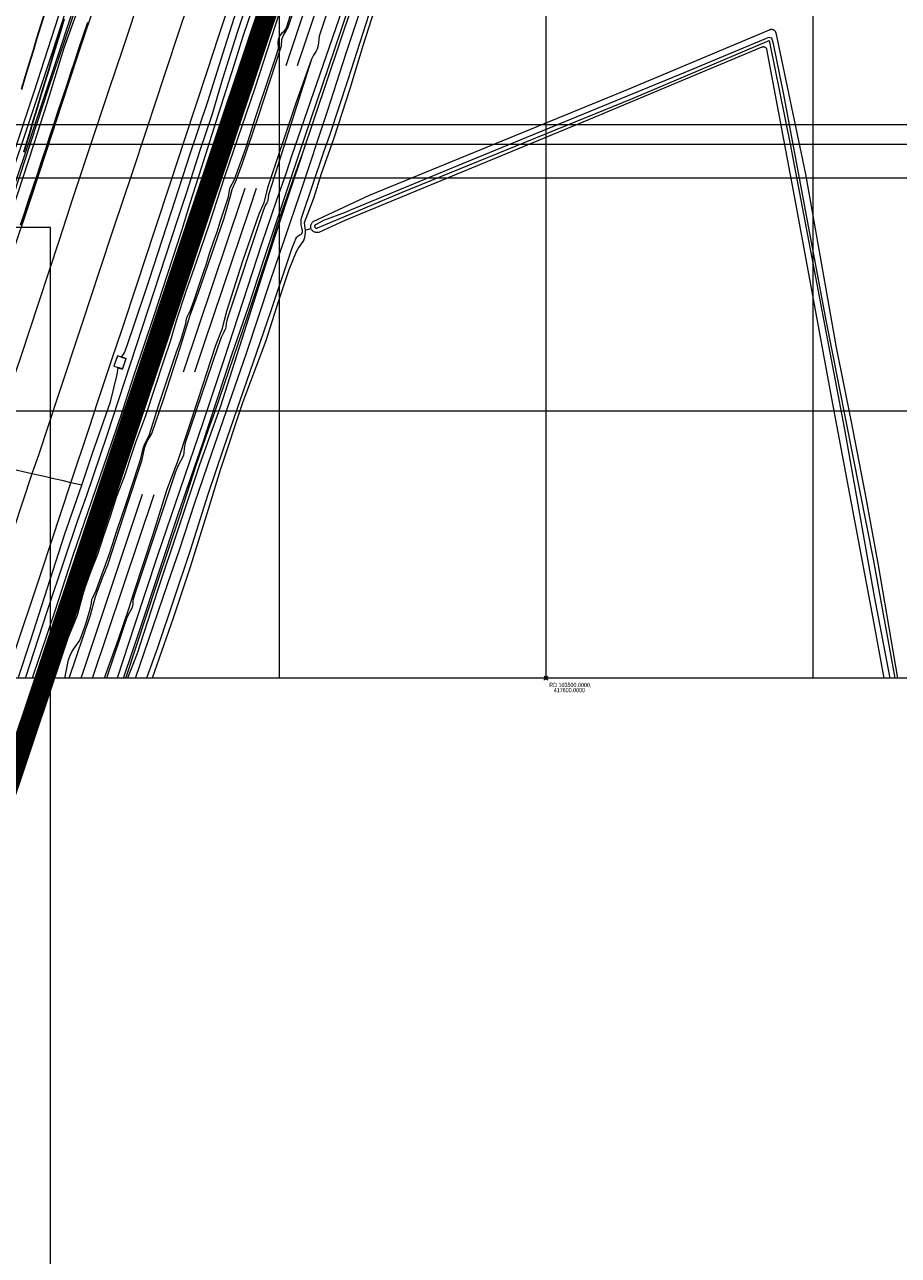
# Model space of a CAD drawing. Header units: metres. Extents: x 102313 to 104557, y 415820 to 422103.
# Tile 13 of 256: x 103305 to 103632, y 417384 to 417845. Entities that reach past the tile are written whole.
import ezdxf

# ---------------------------------------------------------------- set-up
doc = ezdxf.new("R2010")
doc.units = ezdxf.units.M
doc.header["$MEASUREMENT"] = 0
doc.linetypes.add('DGN Style 2', pattern=[121.043411, 72.626047, -48.417365])
doc.linetypes.add('KG-GV', pattern=[42, 12, -6, 0, -6, 12, -6])
for name, color, linetype, lineweight in [('00-Coordinaten', 7, 'Continuous', 0), ('00-Kader', 2, 'Continuous', 0), ('Berm', 92, 'Continuous', 0), ('Muur', 12, 'Continuous', 0), ('N-WE-KG-GRONDVERWERVING-G', 130, 'KG-GV', 30), ('N-WE-VH-KANTVERHARDING-GD', 6, 'Continuous', 30), ('Oever_slootkant', 92, 'Continuous', 0), ('Spoor_as', 30, 'DGN Style 2', 0), ('Spoorbaan', 7, 'Continuous', 0), ('Terrein_bouwland', 92, 'Continuous', 0), ('Terrein_gras', 3, 'Continuous', 0), ('Terrein_onbegroeid', 94, 'Continuous', 0), ('water', 2, 'Continuous', 0), ('Wegdeel', 254, 'Continuous', 0)]:
    doc.layers.add(name, color=color, linetype=linetype, lineweight=lineweight)
doc.styles.add('Style-WORKING', font='WORKING.shx')

# ---------------------------------------------------------------- blocks, each defined once
blk = doc.blocks.new('meetpunt_1')
at = {"linetype": 'ByBlock', "lineweight": -2}
blk.add_hatch(color=0, dxfattribs=at).paths.add_polyline_path([(-50000, 0, 0.414213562), (0, -50000), (0, 0)], flags=16)
at = {"color": 0, "linetype": 'ByBlock', "lineweight": -2}
for p, q in [((100000, 0), (-100000, 0)), ((0, 100000), (0, -100000))]:
    blk.add_line(p, q, dxfattribs=at)
blk.add_circle((0, 0), 50000, dxfattribs=at)

msp = doc.modelspace()

# ---------------------------------------------------------------- linework, layer by layer
at = {"layer": '00-Coordinaten'}
for p, q in [((103400, 420000), (103400, 417600)), ((103500, 420000), (103500, 417600)), ((103600, 420000), (103600, 417600)), ((104100, 417800), (102600, 417800)), ((104100, 417700), (102600, 417700)), ((104100, 417600), (102600, 417600))]:
    msp.add_line(p, q, dxfattribs=at)
at = {"layer": '00-Kader', "flags": 128}
for points in [[(104171.863, 420163.456), (102491.863, 420163.456), (102491.863, 417787.456), (104171.863, 417787.456), (104171.863, 420163.456)], [(104151.863, 420143.456), (102511.863, 420143.456), (102511.863, 417807.456), (104151.863, 417807.456), (104151.863, 420143.456)], [(103314.343, 417174.833), (103314.343, 417768.833), (102894.343, 417768.833), (102894.343, 417174.833), (103314.343, 417174.833)]]:
    msp.add_lwpolyline(points, close=True, dxfattribs=at)
at = {"layer": 'Berm', "flags": 128}
for points in [[(103386.609, 418038.663), (103381.844, 418023.714), (103374.204, 417998.91), (103366.548, 417976.088), (103359.666, 417955.463), (103352.58, 417934.61), (103343.302, 417906.687), (103336.699, 417886.335), (103328.695, 417862.082), (103319.311, 417835.975), (103312.963, 417815.306), (103307.996, 417799.825), (103301.954, 417781.474), (103296.567, 417765.56), (103289.342, 417745.031), (103283.652, 417726.967), (103277.207, 417707.501), (103270.189, 417685.115)], [(103307.404, 417676.582), (103289.945, 417680.585)], [(103326.092, 417672.297), (103321.981, 417673.24)]]:
    msp.add_lwpolyline(points, dxfattribs=at)
at = {"layer": 'Muur', "flags": 128}
for points in [[(103339.688, 417716.329), (103341.313, 417715.79), (103342.644, 417719.758), (103341.006, 417720.312)], [(103342.581, 417719.726), (103341.282, 417715.853), (103339.704, 417716.383)], [(103341.006, 417720.312), (103340.984, 417720.256)], [(103340.984, 417720.256), (103342.581, 417719.726)], [(103339.704, 417716.383), (103339.688, 417716.329)]]:
    msp.add_lwpolyline(points, dxfattribs=at)
at = {"layer": 'N-WE-KG-GRONDVERWERVING-G', "linetype": 'Continuous', "lineweight": 0, "ltscale": 5, "const_width": 7.5, "flags": 128}
msp.add_lwpolyline([(103227.821, 417347.733), (103241.913, 417390.113), (103245.2, 417400), (103312.2, 417600), (103317.736, 417616.574), (103327.531, 417645.901), (103359.969, 417743.022), (103379, 417800), (103417.539, 417915.042), (103420.847, 417924.916), (103446, 418000), (103512, 418200), (103614.444, 418501.305)], dxfattribs=at)
at = {"layer": 'N-WE-VH-KANTVERHARDING-GD', "flags": 128}
for points in [[(103312.182, 417849.304), (103310.72, 417844.516), (103309.261, 417839.727), (103307.805, 417834.937), (103306.351, 417830.146), (103304.901, 417825.354), (103303.454, 417820.561)], [(103328.281, 417845.682), (103326.709, 417840.936), (103325.136, 417836.19), (103323.563, 417831.444), (103321.99, 417826.697), (103320.417, 417821.951), (103318.845, 417817.205), (103317.272, 417812.459), (103315.699, 417807.713), (103314.126, 417802.966), (103312.553, 417798.22), (103310.981, 417793.474), (103309.408, 417788.728), (103307.835, 417783.982), (103306.262, 417779.236), (103304.689, 417774.489), (103303.117, 417769.743)], [(103319.498, 417847.068), (103318.037, 417842.284), (103316.579, 417837.5), (103315.125, 417832.714), (103313.673, 417827.928), (103312.224, 417823.14), (103310.778, 417818.352), (103309.336, 417813.563), (103307.896, 417808.773), (103306.459, 417803.982), (103305.025, 417799.19), (103304.4, 417797.096)]]:
    msp.add_lwpolyline(points, dxfattribs=at)
at = {"layer": 'Oever_slootkant', "flags": 128}
for points in [[(103269.009, 417685.626), (103281.284, 417722.832), (103291.583, 417754.155), (103302.76, 417787.661), (103313.723, 417821.235), (103325.957, 417857.413), (103330.571, 417870.817), (103340.726, 417904.008), (103356.576, 417949.906), (103368.678, 417987.238), (103378.605, 418017.684), (103385.865, 418038.867)], [(103341.006, 417720.312), (103342.148, 417722.113), (103345.15, 417730.875), (103351.326, 417749.071), (103359.585, 417774.434), (103366.788, 417796.795), (103373.249, 417816.076), (103379.792, 417836.692), (103386.715, 417858.403), (103394.201, 417881.313), (103402.208, 417903.458), (103408.958, 417922.881), (103414.993, 417940.321), (103421.532, 417958.463), (103428.468, 417978.451), (103434.747, 417996.106), (103442.899, 418020.642)], [(103243.692, 417624.439), (103243.973, 417625.23), (103246.865, 417634.803), (103250.399, 417645.674), (103253.977, 417655.662), (103257.885, 417667.975), (103261.056, 417677.028), (103268.071, 417697.978), (103271.842, 417710.457), (103274.445, 417717.63), (103282.899, 417743.865), (103290.135, 417766.055), (103294.203, 417776.019), (103296.494, 417783.597), (103300.401, 417795.91), (103308.26, 417819.653), (103321.381, 417860.397), (103328.956, 417882.173), (103337.843, 417909.523), (103345.239, 417932.969), (103353.132, 417956.825)], [(103429.666, 417858.552), (103427.392, 417852.026), (103408.51, 417795.922), (103408.49, 417795.862)], [(103438.884, 417860.433), (103431.396, 417836.89), (103426.523, 417820.765), (103420.511, 417802.31), (103415.786, 417788.938), (103412.883, 417779.741), (103409.358, 417770.546), (103409.57, 417769.64), (103409.708, 417768.721), (103409.773, 417767.796)], [(103391.658, 417845.588), (103389.799, 417839.124), (103386.333, 417827.859), (103382.053, 417814.726), (103377.242, 417801.069), (103373.427, 417789.474), (103369.422, 417776.631), (103366.235, 417765.469), (103360.262, 417746.94), (103354.526, 417729.396), (103348.621, 417713.147), (103343.773, 417700.807), (103340.804, 417690.755), (103338.428, 417682.711), (103333.323, 417667.464), (103326.679, 417649.386), (103319.847, 417628.629), (103310.076, 417600)], [(103411.946, 417768.421), (103411.901, 417768.645), (103411.874, 417768.872), (103411.867, 417769.101), (103411.879, 417769.329), (103411.912, 417769.555), (103411.963, 417769.778), (103412.033, 417769.996), (103412.122, 417770.207), (103412.228, 417770.409), (103412.351, 417770.602), (103412.491, 417770.783), (103412.645, 417770.952), (103412.813, 417771.107), (103433.845, 417780.925), (103530.541, 417820.589), (103583.744, 417842.952), (103583.891, 417843.009), (103584.041, 417843.053), (103584.196, 417843.084), (103584.352, 417843.101), (103584.509, 417843.104), (103584.666, 417843.093), (103584.821, 417843.069), (103584.974, 417843.031), (103585.122, 417842.98), (103585.265, 417842.916), (103585.402, 417842.84), (103585.531, 417842.752), (103585.652, 417842.653), (103585.763, 417842.544), (103585.864, 417842.426), (103585.954, 417842.299), (103586.032, 417842.165), (103586.097, 417842.025), (103586.15, 417841.879), (103586.189, 417841.729), (103597.236, 417788.825), (103608.824, 417723.853), (103614.295, 417696.715), (103619.508, 417669.527), (103624.464, 417642.291), (103631.764, 417600)], [(103582.809, 417835.714), (103582.745, 417835.825), (103582.672, 417835.929), (103582.59, 417836.026), (103582.5, 417836.116), (103582.402, 417836.198), (103582.298, 417836.271), (103582.187, 417836.334), (103582.071, 417836.388), (103581.951, 417836.431), (103581.828, 417836.463), (103581.703, 417836.485), (103581.576, 417836.495), (103581.448, 417836.494), (103581.321, 417836.482), (103581.196, 417836.459), (103581.073, 417836.425), (103580.954, 417836.38), (103515.915, 417809.131), (103424.694, 417771.513), (103414.906, 417766.955), (103414.668, 417766.926), (103414.429, 417766.916), (103414.19, 417766.925), (103413.952, 417766.954), (103413.718, 417767.002), (103413.488, 417767.069), (103413.265, 417767.155), (103413.05, 417767.258), (103412.845, 417767.378), (103412.651, 417767.515), (103412.469, 417767.666), (103412.301, 417767.832), (103412.148, 417768.011), (103412.011, 417768.201), (103411.946, 417768.421)], [(103626.812, 417600), (103622.634, 417622.439), (103607.117, 417704.745), (103593.505, 417778.528), (103582.809, 417835.714)], [(103342.536, 417600), (103354.27, 417635.55), (103362.89, 417661.18), (103369.21, 417680.58), (103373.542, 417693.195), (103375.905, 417699.658), (103388.142, 417735.467), (103395.856, 417758.83), (103399.465, 417770.032), (103407.779, 417793.808), (103408.49, 417795.862)], [(103408.49, 417795.862), (103404.293, 417783.204), (103395.086, 417755.206), (103385.051, 417723.851), (103377.982, 417701.487), (103370.213, 417679.894), (103362.275, 417656.3), (103354.485, 417632.785), (103346.827, 417609.294), (103343.248, 417600)], [(103409.773, 417767.796), (103409.764, 417766.87), (103409.681, 417765.952), (103409.524, 417765.047), (103409.294, 417764.163), (103408.859, 417763.546), (103407.412, 417761.434), (103406.462, 417759.731), (103403.661, 417752.929), (103399.846, 417741.334), (103395.032, 417726.434), (103386.417, 417703.48), (103377.968, 417677.988), (103373.377, 417663.208), (103366.737, 417641.647), (103360.256, 417622.463), (103352.458, 417600)], [(103326.092, 417672.297), (103330.032, 417684.354), (103336.778, 417703.575), (103339.281, 417713.792), (103339.688, 417716.329)], [(103302.164, 417600), (103306.842, 417613.951), (103319.536, 417653.64), (103326.092, 417672.297)]]:
    msp.add_lwpolyline(points, dxfattribs=at)
at = {"layer": 'Spoor_as', "flags": 128}
for points in [[(103325.815, 417600), (103363.35, 417712.3), (103386.21, 417780.22), (103413.37, 417861.67), (103465.06, 418015.44), (103526.733, 418200)], [(103330.029, 417600), (103354.25, 417671.95), (103372.05, 417725.61), (103389.04, 417776.02), (103400.08, 417809.25), (103452.362, 417964.825), (103531.13, 418200)]]:
    msp.add_lwpolyline(points, dxfattribs=at)
at = {"layer": 'Spoorbaan', "flags": 128}
for points in [[(103321.381, 417600), (103329.343, 417623.637), (103331.159, 417630.572), (103334.035, 417638.2), (103335.788, 417642.483), (103343.27, 417665.582), (103348.615, 417681.45), (103349.642, 417686.53), (103350.61, 417688.817), (103352.349, 417691.678), (103356.682, 417704.35), (103362.959, 417723.76), (103366.713, 417735.962), (103369.848, 417744.436), (103379.385, 417772.281), (103381.725, 417780.257), (103382.404, 417783.116), (103384.048, 417786.88), (103386.2, 417792.634), (103392.187, 417810.173), (103400.851, 417836.877), (103401.088, 417839.339), (103401.51, 417840.663), (103402.326, 417841.913), (103403.4, 417843.869), (103422.944, 417901.491)], [(103432.474, 417892.84), (103415.03, 417840.5), (103414.61, 417837.075), (103414.268, 417835.609), (103413.931, 417834.867), (103412.924, 417833.375), (103412.17, 417831.87)], [(103412.17, 417831.87), (103406.243, 417815.465), (103395.62, 417783.664), (103394.328, 417778.089), (103392.462, 417773.816), (103386.33, 417756.182), (103380.247, 417737.336), (103378.528, 417730.576), (103377.495, 417728.148), (103376.05, 417724.277), (103369.737, 417704.671), (103361.755, 417680.755), (103357.99, 417670.652), (103352.631, 417653.821), (103345.422, 417631.86), (103343.699, 417626.231), (103339.745, 417614.434), (103335.345, 417602.381), (103334.447, 417600)]]:
    msp.add_lwpolyline(points, dxfattribs=at)
at = {"layer": 'Terrein_bouwland', "flags": 128}
msp.add_lwpolyline([(103409.773, 417767.796), (103411.946, 417768.421)], dxfattribs=at)
at = {"layer": 'Terrein_gras', "flags": 128}
for points in [[(103403.181, 417858.887), (103390.984, 417821.462), (103379.522, 417787.863), (103373.739, 417769.74), (103369.101, 417756.171), (103365.061, 417744.821), (103361.504, 417734.2), (103359.185, 417726.08), (103356.826, 417719.188), (103349.991, 417698.294), (103346.169, 417688.238), (103345.149, 417685.315), (103341.925, 417675.413), (103339.104, 417668.097), (103336.731, 417660.59), (103334.067, 417652.898), (103331.938, 417646.289), (103329.469, 417640.068), (103327.388, 417634.186), (103326.344, 417630.945), (103324.982, 417625.854), (103324.278, 417623.525), (103321.359, 417616.194), (103319.509, 417613.074), (103318.708, 417611.335), (103316.699, 417605.896), (103315.743, 417601.974), (103315.157, 417600)], [(103319.715, 417600), (103321.027, 417606.861), (103321.525, 417608.243), (103322.388, 417609.881), (103323.308, 417611.406), (103325.193, 417614.021), (103325.888, 417615.433), (103327.748, 417620.77), (103329.352, 417626.33), (103329.7, 417628.135), (103329.841, 417629.445), (103330.156, 417630.278), (103331.439, 417632.81), (103332.262, 417634.929), (103336.517, 417646.974), (103339.151, 417655.147), (103342.526, 417665.045), (103347.456, 417679.911), (103348.164, 417682.253), (103349.176, 417686.555), (103349.766, 417688.095), (103351.341, 417690.953), (103354.941, 417702.415), (103361.4, 417721.883), (103363.125, 417726.656), (103365.019, 417732.824), (103365.366, 417734.629), (103365.651, 417735.659), (103366.148, 417736.62), (103366.703, 417737.47), (103368.223, 417741.608), (103371.431, 417751.42), (103372.634, 417754.865), (103373.887, 417759.042), (103375.404, 417763.462), (103376.801, 417767.219), (103377.917, 417770.973), (103381.074, 417780.333), (103381.416, 417782.701), (103381.714, 417783.773), (103383.288, 417786.772), (103387.517, 417798.591), (103391.268, 417810.378), (103396.513, 417826.078), (103399.207, 417833.858), (103399.748, 417835.974), (103399.654, 417838.294), (103399.757, 417839.337), (103399.989, 417840.056), (103400.39, 417840.722), (103401.348, 417841.956), (103402.088, 417842.512), (103402.476, 417843.135), (103402.984, 417844.42), (103405.396, 417852.198)], [(103412.17, 417831.87), (103396.271, 417781.866), (103396.088, 417781.215), (103395.965, 417779.861), (103395.678, 417778.599), (103395.458, 417778.1), (103394.783, 417777.104), (103393.984, 417775.07), (103380.526, 417734.474), (103380.115, 417732.82), (103380.024, 417731.522), (103379.91, 417731.032), (103379.29, 417729.585), (103378.272, 417727.617), (103376.994, 417724.087), (103364.828, 417688.147), (103364.391, 417686.206), (103364.368, 417684.417), (103364.177, 417683.605), (103363.796, 417682.71), (103362.181, 417679.646), (103361.085, 417676.891), (103345.656, 417630.888), (103345.229, 417629.181), (103345.18, 417627.764), (103344.915, 417626.487), (103342.953, 417622.732), (103335.348, 417600)]]:
    msp.add_lwpolyline(points, dxfattribs=at)
at = {"layer": 'Terrein_onbegroeid', "flags": 128}
for points in [[(103341.725, 417600), (103341.979, 417600.785), (103347.962, 417618.521), (103362.217, 417661.43), (103371.271, 417687.704), (103382.459, 417721.512), (103388.499, 417739.136), (103394.133, 417756.378), (103407.503, 417796.442), (103423.096, 417842.375), (103430.519, 417864.691), (103437.551, 417883.865), (103438.296, 417886.25), (103444.848, 417909.163), (103447.479, 417917.33), (103454.61, 417938.012), (103459.913, 417953.024), (103463.761, 417964.675), (103471.491, 417988.667), (103475.687, 418001.981), (103483.336, 418027.027), (103486.994, 418039.393), (103490.847, 418051.119)], [(103432.474, 417892.84), (103432.499, 417892.598), (103432.824, 417888.84), (103432.878, 417884.007), (103432.765, 417882.262), (103432.185, 417878.204), (103429.28, 417868.637), (103427.493, 417863.48), (103422.339, 417846.887), (103404.683, 417795.511), (103402.677, 417789.376), (103399.08, 417779.09), (103393.47, 417762.545), (103379.32, 417719.203), (103371.595, 417696.091), (103354.329, 417645.529), (103345.804, 417619.842), (103339.346, 417600)], [(103340.984, 417720.256), (103339.389, 417720.799), (103338.107, 417716.938), (103339.704, 417716.383)]]:
    msp.add_lwpolyline(points, dxfattribs=at)
at = {"layer": 'water', "flags": 128}
for points in [[(103438.236, 418200), (103433.519, 418185.187), (103425.965, 418162.658), (103418.181, 418138.956), (103406.996, 418105.647), (103396.089, 418071.82), (103386.207, 418042.408), (103375.193, 418009.048), (103367.323, 417985.682), (103351.674, 417937.804), (103340.024, 417902.957), (103328.936, 417869.558), (103317.91, 417835.952), (103307.568, 417804.815), (103296.67, 417772.663), (103294.272, 417764.931), (103277.899, 417714.66), (103267.564, 417684.577), (103258.989, 417658.875), (103248.621, 417626.625), (103239.439, 417600)], [(103304.918, 417600), (103313.273, 417625.391), (103319.611, 417644.307), (103324.539, 417659.172), (103327.806, 417668.134), (103335.521, 417690.987), (103361.938, 417771.616), (103365.465, 417782.054), (103370.286, 417797.387), (103374.908, 417811.038), (103378.91, 417824.691), (103384.286, 417841.659), (103394.405, 417872.056)], [(103346.155, 417600), (103352.776, 417619.312), (103358.408, 417635.892), (103362.657, 417648.101), (103368.451, 417665.628), (103374.76, 417684.242), (103387.783, 417721.783), (103396.703, 417748.624), (103407.898, 417781.557), (103418.218, 417812.826), (103425.045, 417833.77), (103435.801, 417866.276)], [(103439.266, 417866.225), (103425.732, 417824.112), (103418.9, 417803.356), (103416.704, 417797.117), (103408.276, 417772.237), (103408.207, 417771.742), (103408.167, 417771.239), (103408.156, 417770.734), (103408.173, 417770.231), (103408.219, 417769.733), (103408.294, 417769.244), (103408.397, 417768.769), (103408.527, 417768.311), (103408.586, 417768.173), (103408.634, 417768.03), (103408.671, 417767.883), (103408.695, 417767.734), (103408.708, 417767.583), (103408.709, 417767.432), (103408.697, 417767.282), (103408.674, 417767.134), (103408.638, 417766.989), (103408.592, 417766.848), (103408.533, 417766.711), (103408.464, 417766.581), (103408.385, 417766.458), (103408.296, 417766.343), (103408.198, 417766.236), (103408.092, 417766.139), (103407.978, 417766.052), (103407.638, 417765.914), (103406.997, 417765.499), (103406.457, 417764.96), (103406.04, 417764.321), (103405.855, 417763.893), (103404.606, 417760.788), (103396.92, 417737.616), (103391.597, 417722.062), (103379.148, 417686.213), (103373.314, 417668.761), (103366.732, 417647.804), (103354.487, 417611.396), (103350.301, 417600)], [(103394.004, 417862.912), (103386.393, 417840.401), (103383.104, 417829.518), (103376.3, 417808.442), (103370.785, 417791.018), (103366.506, 417777.885), (103363.527, 417768.027), (103352.908, 417735.356), (103345.738, 417713.893), (103341.143, 417699.922), (103335.528, 417683.399), (103322.532, 417645.539), (103315.871, 417624.731), (103307.528, 417600)], [(103308.655, 417814.994), (103315.125, 417834.555), (103321.637, 417854.662)], [(103630.837, 417600), (103622.784, 417644.536), (103604.905, 417734.806), (103589.018, 417819.344), (103585.325, 417837.709), (103584.694, 417839.75), (103583.479, 417840.041), (103582.264, 417839.555), (103552.045, 417826.875), (103466.875, 417791.991), (103427.072, 417775.425), (103424.78, 417774.471), (103416.673, 417771.509), (103413.632, 417769.878), (103413.582, 417769.839), (103413.536, 417769.796), (103413.493, 417769.748), (103413.455, 417769.698), (103413.422, 417769.644), (103413.393, 417769.587), (103413.37, 417769.528), (103413.352, 417769.467), (103413.339, 417769.405), (103413.332, 417769.342), (103413.33, 417769.278), (103413.335, 417769.215), (103413.344, 417769.152), (103413.359, 417769.091), (103413.38, 417769.031), (103413.406, 417768.973), (103413.437, 417768.917), (103413.472, 417768.865), (103413.512, 417768.815), (103413.556, 417768.77), (103413.605, 417768.728), (103413.656, 417768.691), (103413.711, 417768.659), (103413.768, 417768.632), (103413.828, 417768.61), (103413.889, 417768.593), (103413.951, 417768.581), (103414.014, 417768.576), (103414.078, 417768.575), (103414.141, 417768.581), (103414.204, 417768.592), (103414.265, 417768.608), (103414.325, 417768.63), (103414.382, 417768.657), (103424.298, 417772.876), (103445.935, 417781.934), (103532.514, 417817.206), (103583.625, 417838.875), (103591.496, 417800.007), (103611.901, 417693.218), (103622.881, 417631.32)], [(103245.203, 417624.33), (103249.022, 417635.768), (103251.041, 417641.626), (103254.626, 417652.668), (103258.482, 417664.81), (103263.857, 417681.157), (103265.162, 417684.937), (103267.948, 417693.663), (103270.678, 417701.668), (103272.684, 417707.28), (103273.734, 417710.64), (103275.526, 417716.682), (103280.733, 417731.649), (103286.819, 417750.144), (103292.034, 417766.166), (103294.499, 417772.883), (103297.241, 417781.133), (103308.655, 417814.994)], [(103622.881, 417631.32), (103628.894, 417600)]]:
    msp.add_lwpolyline(points, dxfattribs=at)
at = {"layer": 'Wegdeel', "flags": 128}
for points in [[(103392.014, 418036.955), (103384.712, 418014.974), (103378.66, 417996.831), (103372.84, 417979.302), (103367.606, 417963.447), (103361.371, 417944.576), (103355.547, 417927.211), (103349.176, 417907.878), (103343.991, 417892.181), (103337.858, 417873.376), (103332.047, 417856.069), (103324.536, 417833.529), (103318.412, 417814.909), (103312.944, 417798.121), (103306.569, 417778.74), (103299.432, 417757.489), (103294.906, 417743.744), (103287.817, 417722.231), (103280.38, 417699.806), (103275.147, 417683.978)], [(103289.945, 417680.585), (103297.377, 417703.039), (103303.416, 417721.054), (103309.945, 417740.725), (103317.706, 417764.234), (103322.886, 417780.051), (103330.857, 417804.063), (103336.254, 417820.142), (103341.541, 417835.976), (103348.514, 417857.283), (103355.265, 417877.621), (103363.725, 417903.114), (103367.935, 417915.866), (103372.954, 417931.055), (103381.574, 417957.19), (103387.082, 417973.932), (103394.629, 417996.751), (103399.842, 418012.476), (103406.415, 418032.339)], [(103423.629, 418026.821), (103413.841, 417997.399), (103407.45, 417977.903), (103401.502, 417959.889), (103394.714, 417939.883), (103388.531, 417920.94), (103382.155, 417902.102), (103375.936, 417883.046), (103369.003, 417861.883), (103363.03, 417844.168), (103356.971, 417825.623), (103350.168, 417805.175), (103344.766, 417788.914), (103337.991, 417768.643), (103332.543, 417752.334), (103326.328, 417733.329), (103316.849, 417704.828), (103309.916, 417683.948), (103307.404, 417676.582)], [(103321.981, 417673.24), (103328.848, 417693.659), (103332.26, 417704.013), (103337.356, 417719.36), (103341.151, 417730.799), (103346.773, 417747.783), (103353.287, 417767.449), (103359.485, 417785.976), (103364.536, 417801.617), (103369.063, 417815.133), (103373.107, 417827.285), (103377.482, 417840.63), (103385.609, 417865.066), (103390.409, 417879.28), (103395.685, 417895.006), (103404.221, 417920.886), (103409.748, 417937.498), (103417.16, 417959.931), (103422.339, 417975.639), (103429.625, 417997.719), (103437.714, 418022.306)], [(103307.404, 417676.582), (103296.967, 417645.08), (103288.157, 417618.676), (103282.065, 417600)], [(103297.72, 417600), (103299.781, 417606.222), (103310.932, 417639.825), (103321.981, 417673.24)], [(103321.981, 417673.24), (103319.161, 417673.887), (103315.546, 417674.715), (103312.056, 417675.516), (103308.458, 417676.34), (103307.404, 417676.582)]]:
    msp.add_lwpolyline(points, dxfattribs=at)

# ---------------------------------------------------------------- block references
at = {"layer": '00-Coordinaten', "xscale": 1e-05, "yscale": 1e-05, "zscale": 1e-05, "rotation": 44.1407625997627}
msp.add_blockref('meetpunt_1', (103500, 417600), dxfattribs=at)
msp.add_blockref('meetpunt_1', (103500, 417600), dxfattribs=at)

# ---------------------------------------------------------------- texts
at = {"layer": '00-Coordinaten', "insert": (103501.29, 417598.263), "char_height": 1.6, "attachment_point": 1, "rotation": 0.00001, "line_spacing_factor": 0.722889, "style": 'Style-WORKING'}
msp.add_mtext('\\H1x;\\W0.75;RD 103500.0000,\\P   417600.0000', dxfattribs=at)

doc.saveas('drawing.dxf')
